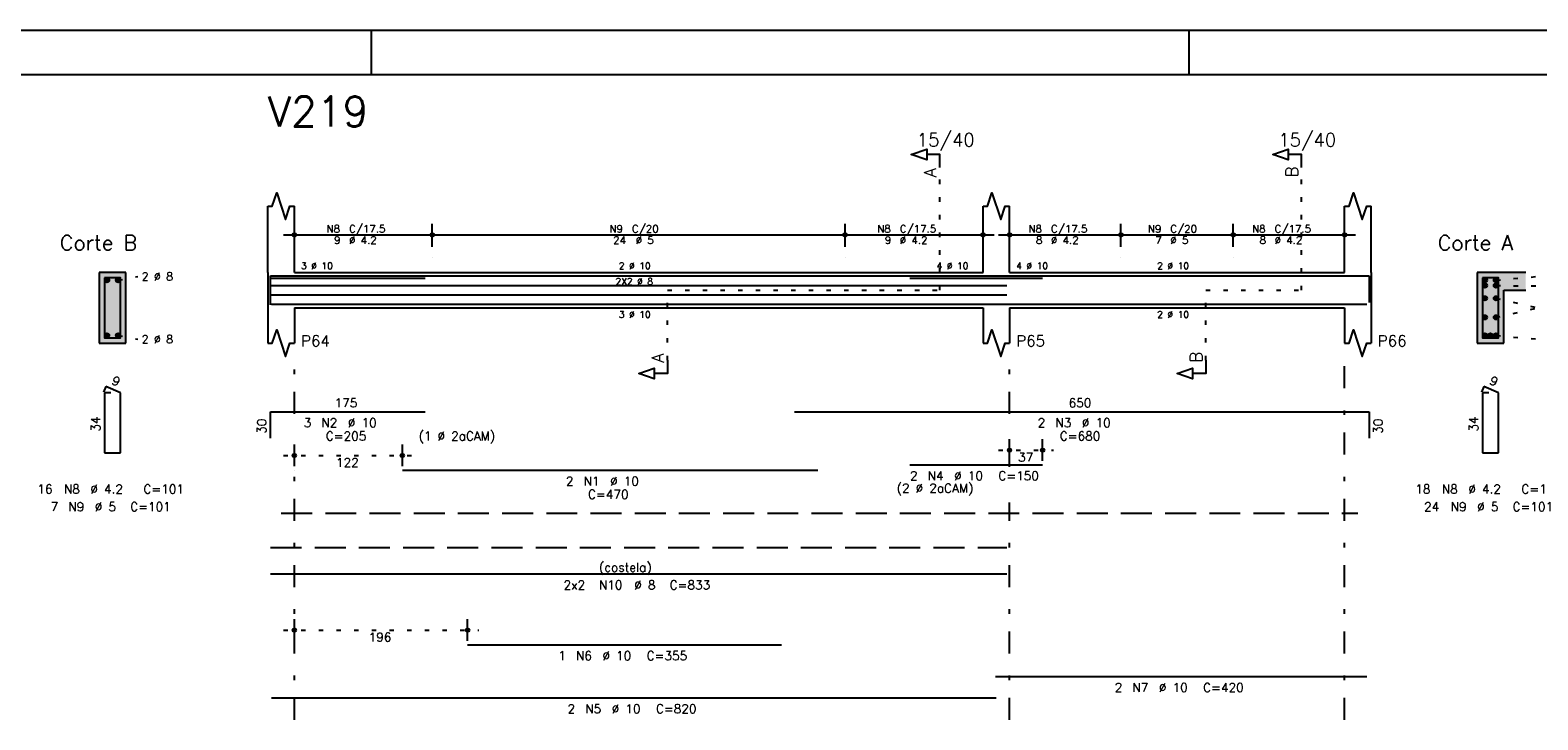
# Model space of a CAD drawing. Extents: x 0 to 119, y 0 to 84.
# Tile 9 of 16: x 37 to 71, y 68 to 84. Entities that reach past the tile are written whole.
import ezdxf

# ---------------------------------------------------------------- set-up
doc = ezdxf.new("R2010")
doc.units = 0
doc.header["$MEASUREMENT"] = 0
for name, pattern in [('ESTILO_TQS_0001', [1, 0.7, -0.3]), ('ESTILO_TQS_0002', [0.4, 0.1, -0.3]), ('ESTILO_TQS_0003', [1.5, 0.5, -0.4, 0.1, -0.5])]:
    doc.linetypes.add(name, pattern=pattern)
for name, color, linetype in [('1', 1, 'CONTINUOUS'), ('2', 2, 'CONTINUOUS'), ('4', 4, 'CONTINUOUS'), ('6', 6, 'CONTINUOUS'), ('7', 7, 'CONTINUOUS'), ('8', 8, 'CONTINUOUS'), ('9', 9, 'CONTINUOUS')]:
    doc.layers.add(name, color=color, linetype=linetype)
doc.styles.get("Standard").update_dxf_attribs({"font": 'ROMANS.SHX'})

msp = doc.modelspace()

# ---------------------------------------------------------------- linework, layer by layer
at = {"layer": '1', "linetype": 'Continuous'}
for p, q in [((0, 84.099998), (118.900002, 84.099998)), ((44.900002, 83.099998), (44.900002, 84.099998)), ((63.400002, 83.099998), (63.400002, 84.099998))]:
    msp.add_line(p, q, dxfattribs=at)
at = {"layer": '1', "linetype": 'ESTILO_TQS_0002'}
for p, q in [((57.76, 78.22), (57.76, 80.99)), ((65.94, 78.22), (65.94, 80.99)), ((39.165, 78.445), (39.61, 78.53)), ((70.34, 78.445), (71.285, 78.53)), ((51.595, 76.635), (51.595, 78.22)), ((51.595, 78.22), (57.76, 78.22)), ((63.775, 76.635), (63.775, 78.22)), ((63.775, 78.22), (65.94, 78.22)), ((70.34, 78.325), (71.285, 78.314)), ((70.34, 78.036), (71.27, 77.82)), ((70.34, 77.604), (71.27, 77.82)), ((39.165, 77.195), (39.61, 77.11)), ((70.34, 77.195), (71.285, 77.11)), ((42.905, 74.48), (45.84776, 74.48)), ((59.085, 74.6), (60.33234, 74.6)), ((42.905, 70.53), (47.325, 70.53))]:
    msp.add_line(p, q, dxfattribs=at)
at = {"layer": '1', "linetype": 'ESTILO_TQS_0001'}
msp.add_line((42.855, 73.175), (67.215, 73.175), dxfattribs=at)
at = {"layer": '1', "linetype": 'Continuous'}
for centre in [(38.915, 78.445), (39.165, 78.445), (70.09, 78.445), (70.34, 78.445), (70.09, 78.325), (70.34, 78.325), (70.09, 78.036), (70.34, 78.036), (70.09, 77.604), (70.34, 77.604), (38.915, 77.195), (39.165, 77.195), (70.09, 77.195), (70.215, 77.195), (70.34, 77.195)]:
    msp.add_circle(centre, 0.05, dxfattribs=at)
at = {"layer": '2', "linetype": 'Continuous'}
for p, q in [((42.555, 78.62), (42.555, 80.12)), ((43.155, 78.62), (43.155, 80.12)), ((58.735, 78.62), (58.735, 80.12)), ((59.335, 78.62), (59.335, 80.12)), ((66.915, 78.62), (66.915, 80.12)), ((67.515, 78.62), (67.515, 80.12)), ((43.155, 79.2), (43.155, 79.72)), ((46.275, 79.2), (46.275, 79.72)), ((46.275, 79.2), (46.275, 79.72)), ((55.615, 79.2), (55.615, 79.72)), ((55.615, 79.2), (55.615, 79.72)), ((58.735, 79.2), (58.735, 79.72)), ((59.335, 79.2), (59.335, 79.72)), ((61.855, 79.2), (61.855, 79.72)), ((61.855, 79.2), (61.855, 79.72)), ((64.395, 79.2), (64.395, 79.72)), ((64.395, 79.2), (64.395, 79.72)), ((66.915, 79.2), (66.915, 79.72)), ((42.905, 79.47), (46.525, 79.47)), ((46.025, 79.47), (55.865, 79.47)), ((55.365, 79.47), (58.985, 79.47)), ((59.085, 79.47), (62.105, 79.47)), ((61.605, 79.47), (64.645, 79.47)), ((64.145, 79.47), (67.165, 79.47)), ((43.155, 78.95), (43.155, 78.95)), ((46.275, 78.95), (46.275, 78.95)), ((46.275, 78.95), (46.275, 78.95)), ((55.615, 78.95), (55.615, 78.95)), ((55.615, 78.95), (55.615, 78.95)), ((58.735, 78.95), (58.735, 78.95)), ((59.335, 78.95), (59.335, 78.95)), ((61.855, 78.95), (61.855, 78.95)), ((61.855, 78.95), (61.855, 78.95)), ((64.395, 78.95), (64.395, 78.95)), ((64.395, 78.95), (64.395, 78.95)), ((66.915, 78.95), (66.915, 78.95)), ((39.34, 78.62), (38.74, 78.62)), ((38.74, 78.62), (38.74, 77.02)), ((39.34, 77.02), (39.34, 78.62)), ((42.555, 78.62), (42.555, 77.82)), ((43.155, 78.62), (58.735, 78.62)), ((59.335, 78.62), (66.915, 78.62)), ((67.515, 78.62), (67.515, 77.82)), ((71.015, 78.62), (69.915, 78.62)), ((69.915, 78.62), (69.915, 77.02)), ((70.515, 77.02), (70.515, 78.22)), ((70.515, 78.22), (71.015, 78.22)), ((42.555, 77.82), (42.555, 77.02)), ((43.155, 77.82), (58.735, 77.82)), ((43.155, 77.82), (43.155, 77.02)), ((58.735, 77.82), (58.735, 77.02)), ((59.335, 77.82), (66.915, 77.82)), ((59.335, 77.82), (59.335, 77.02)), ((66.915, 77.82), (66.915, 77.02)), ((67.515, 77.82), (67.515, 77.02)), ((38.74, 77.02), (39.34, 77.02)), ((69.915, 77.02), (70.515, 77.02)), ((43.155, 74.24), (43.155, 74.73)), ((45.59776, 74.24), (45.59776, 74.73)), ((59.335, 74.36), (59.335, 74.85)), ((60.08234, 74.36), (60.08234, 74.85)), ((43.155, 74.14), (43.155, 74.14)), ((45.59776, 74.14), (45.59776, 74.14)), ((59.335, 74.26), (59.335, 74.26)), ((60.08234, 74.26), (60.08234, 74.26)), ((43.155, 70.29), (43.155, 70.78)), ((47.075, 70.29), (47.075, 70.78)), ((43.155, 70.19), (43.155, 70.19)), ((47.075, 70.19), (47.075, 70.19))]:
    msp.add_line(p, q, dxfattribs=at)
at = {"layer": '2', "linetype": 'ESTILO_TQS_0003'}
for p, q in [((43.155, 75.422), (43.155, 76.52)), ((59.335, 75.422), (59.335, 76.52)), ((66.915, 68.5), (66.915, 76.52)), ((43.155, 68.5), (43.155, 74.618)), ((59.335, 74.222), (59.335, 74.618)), ((59.335, 68.5), (59.335, 73.418))]:
    msp.add_line(p, q, dxfattribs=at)
at = {"layer": '2', "linetype": 'Continuous'}
for points in [[(57.76, 80.99), (57.76, 81.29), (57.46, 81.29), (57.46, 81.17), (57.11, 81.29), (57.46, 81.41), (57.46, 81.29)], [(65.94, 80.99), (65.94, 81.29), (65.64, 81.29), (65.64, 81.17), (65.29, 81.29), (65.64, 81.41), (65.64, 81.29)], [(42.555, 80.12), (42.655, 80.12), (42.755, 80.42), (42.955, 79.82), (43.055, 80.12), (43.155, 80.12)], [(58.735, 80.12), (58.835, 80.12), (58.935, 80.42), (59.135, 79.82), (59.235, 80.12), (59.335, 80.12)], [(66.915, 80.12), (67.015, 80.12), (67.115, 80.42), (67.315, 79.82), (67.415, 80.12), (67.515, 80.12)], [(42.555, 77.02), (42.655, 77.02), (42.755, 77.32), (42.955, 76.72), (43.055, 77.02), (43.155, 77.02)], [(58.735, 77.02), (58.835, 77.02), (58.935, 77.32), (59.135, 76.72), (59.235, 77.02), (59.335, 77.02)], [(66.915, 77.02), (67.015, 77.02), (67.115, 77.32), (67.315, 76.72), (67.415, 77.02), (67.515, 77.02)], [(51.595, 76.635), (51.595, 76.335), (51.295, 76.335), (51.295, 76.215), (50.945, 76.335), (51.295, 76.455), (51.295, 76.335)], [(63.775, 76.635), (63.775, 76.335), (63.475, 76.335), (63.475, 76.215), (63.125, 76.335), (63.475, 76.455), (63.475, 76.335)]]:
    msp.add_lwpolyline(points, dxfattribs=at)
for centre, radius in [((43.155, 79.47), 0.041625), ((43.155, 79.47), 0.02075), ((46.275, 79.47), 0.041625), ((46.275, 79.47), 0.041625), ((46.275, 79.47), 0.02075), ((46.275, 79.47), 0.02075), ((55.615, 79.47), 0.041625), ((55.615, 79.47), 0.041625), ((55.615, 79.47), 0.02075), ((55.615, 79.47), 0.02075), ((58.735, 79.47), 0.041625), ((58.735, 79.47), 0.02075), ((59.335, 79.47), 0.041625), ((59.335, 79.47), 0.02075), ((61.855, 79.47), 0.041625), ((61.855, 79.47), 0.041625), ((61.855, 79.47), 0.02075), ((61.855, 79.47), 0.02075), ((64.395, 79.47), 0.041625), ((64.395, 79.47), 0.041625), ((64.395, 79.47), 0.02075), ((64.395, 79.47), 0.02075), ((66.915, 79.47), 0.041625), ((66.915, 79.47), 0.02075), ((43.155, 74.48), 0.04), ((43.155, 74.48), 0.02), ((45.59776, 74.48), 0.04), ((45.59776, 74.48), 0.02), ((59.335, 74.6), 0.04), ((59.335, 74.6), 0.02), ((60.08234, 74.6), 0.04), ((60.08234, 74.6), 0.02), ((43.155, 70.53), 0.04), ((43.155, 70.53), 0.02), ((47.075, 70.53), 0.04), ((47.075, 70.53), 0.02)]:
    msp.add_circle(centre, radius, dxfattribs=at)
at = {"layer": '4', "linetype": 'Continuous'}
for p, q in [((42.615, 77.94), (42.615, 78.54)), ((42.615, 78.54), (46.115, 78.54)), ((42.615, 77.89), (42.615, 78.49)), ((42.615, 78.49), (46.115, 78.49)), ((45.59776, 78.54), (54.99776, 78.54)), ((54.47164, 78.54), (67.47164, 78.54)), ((57.08234, 78.49), (60.08234, 78.49)), ((67.47164, 78.54), (67.47164, 77.94)), ((42.615, 78.328), (59.275, 78.328)), ((42.615, 78.112), (59.275, 78.112)), ((42.635, 77.9), (59.035, 77.9)), ((47.075, 77.9), (54.175, 77.9)), ((59.015, 77.9), (67.415, 77.9))]:
    msp.add_line(p, q, dxfattribs=at)
for points in [[(38.86, 78.5), (38.86, 77.14), (39.22, 77.14), (39.22, 78.5), (38.86, 78.5)], [(70.035, 78.5), (70.035, 77.14), (70.395, 77.14), (70.395, 78.5), (70.035, 78.5)]]:
    msp.add_lwpolyline(points, dxfattribs=at)
at = {"layer": '6', "linetype": 'Continuous'}
for p, q in [((38.888338, 76.04), (38.833893, 75.91102)), ((39, 75.9), (38.86, 75.9)), ((38.86, 75.9), (38.86, 74.54)), ((39.22, 75.9), (38.888338, 76.04)), ((39.22, 74.54), (39.22, 75.9)), ((70.063338, 76.04), (70.008893, 75.91102)), ((70.175, 75.9), (70.035, 75.9)), ((70.035, 75.9), (70.035, 74.54)), ((70.395, 75.9), (70.063338, 76.04)), ((70.395, 74.54), (70.395, 75.9)), ((42.615, 74.87), (42.615, 75.47)), ((42.615, 75.47), (46.115, 75.47)), ((54.47164, 75.47), (67.47164, 75.47)), ((67.47164, 75.47), (67.47164, 74.87)), ((38.86, 74.54), (39.22, 74.54)), ((70.035, 74.54), (70.395, 74.54)), ((45.59776, 74.15), (54.99776, 74.15)), ((57.08234, 74.27), (60.08234, 74.27)), ((42.615, 71.8), (59.275, 71.8)), ((47.075, 70.2), (54.175, 70.2)), ((59.015, 69.48), (67.415, 69.48)), ((42.635, 69), (59.035, 69))]:
    msp.add_line(p, q, dxfattribs=at)
at = {"layer": '6', "linetype": 'ESTILO_TQS_0001'}
msp.add_line((42.615, 72.4), (59.275, 72.4), dxfattribs=at)
at = {"layer": '8', "linetype": 'Continuous'}
msp.add_line((2.5, 83.099998), (117.900002, 83.099998), dxfattribs=at)
at = {"layer": '9', "linetype": 'Continuous'}
for points in [[(39.34, 77.02), (39.34, 78.62), (38.74, 78.62)], [(39.34, 77.02), (38.74, 78.62), (38.74, 77.02)], [(38.965, 78.445), (38.89, 78.488301), (38.868015, 78.462101)], [(38.965, 78.445), (38.868015, 78.462101), (38.868015, 78.427899)], [(38.965, 78.445), (38.923682, 78.49424), (38.89, 78.488301)], [(38.965, 78.445), (38.953302, 78.477139), (38.923682, 78.49424)], [(39.215, 78.445), (39.14, 78.488301), (39.118015, 78.462101)], [(39.215, 78.445), (39.118015, 78.462101), (39.118015, 78.427899)], [(39.215, 78.445), (39.173682, 78.49424), (39.14, 78.488301)], [(39.215, 78.445), (39.203302, 78.477139), (39.173682, 78.49424)], [(69.915, 77.02), (70.515, 77.02), (69.915, 78.62)], [(70.515, 77.02), (70.515, 78.22), (69.915, 78.62)], [(69.915, 78.62), (70.515, 78.22), (71.015, 78.62)], [(70.14, 78.445), (70.065, 78.488301), (70.043015, 78.462101)], [(70.14, 78.445), (70.043015, 78.462101), (70.043015, 78.427899)], [(70.14, 78.445), (70.098682, 78.49424), (70.065, 78.488301)], [(70.14, 78.445), (70.128302, 78.477139), (70.098682, 78.49424)], [(70.39, 78.445), (70.315, 78.488301), (70.293015, 78.462101)], [(70.39, 78.445), (70.293015, 78.462101), (70.293015, 78.427899)], [(70.39, 78.445), (70.348682, 78.49424), (70.315, 78.488301)], [(70.39, 78.445), (70.378302, 78.477139), (70.348682, 78.49424)], [(70.515, 78.22), (71.015, 78.22), (71.015, 78.62)], [(38.965, 78.445), (38.868015, 78.427899), (38.89, 78.401699)], [(38.965, 78.445), (38.89, 78.401699), (38.923682, 78.39576)], [(38.965, 78.445), (38.923682, 78.39576), (38.953302, 78.412861)], [(38.965, 78.445), (38.953302, 78.412861), (38.965, 78.445)], [(39.215, 78.445), (39.118015, 78.427899), (39.14, 78.401699)], [(39.215, 78.445), (39.14, 78.401699), (39.173682, 78.39576)], [(39.215, 78.445), (39.173682, 78.39576), (39.203302, 78.412861)], [(39.215, 78.445), (39.203302, 78.412861), (39.215, 78.445)], [(70.14, 78.445), (70.043015, 78.427899), (70.065, 78.401699)], [(70.14, 78.325), (70.065, 78.368301), (70.043015, 78.342101)], [(70.14, 78.325), (70.043015, 78.342101), (70.043015, 78.307899)], [(70.14, 78.325), (70.043015, 78.307899), (70.065, 78.281699)], [(70.14, 78.445), (70.065, 78.401699), (70.098682, 78.39576)], [(70.14, 78.325), (70.098682, 78.37424), (70.065, 78.368301)], [(70.14, 78.325), (70.065, 78.281699), (70.098682, 78.27576)], [(70.14, 78.445), (70.098682, 78.39576), (70.128302, 78.412861)], [(70.14, 78.325), (70.128302, 78.357139), (70.098682, 78.37424)], [(70.14, 78.325), (70.098682, 78.27576), (70.128302, 78.292861)], [(70.14, 78.445), (70.128302, 78.412861), (70.14, 78.445)], [(70.14, 78.325), (70.128302, 78.292861), (70.14, 78.325)], [(70.39, 78.445), (70.293015, 78.427899), (70.315, 78.401699)], [(70.39, 78.325), (70.315, 78.368301), (70.293015, 78.342101)], [(70.39, 78.325), (70.293015, 78.342101), (70.293015, 78.307899)], [(70.39, 78.325), (70.293015, 78.307899), (70.315, 78.281699)], [(70.39, 78.445), (70.315, 78.401699), (70.348682, 78.39576)], [(70.39, 78.325), (70.348682, 78.37424), (70.315, 78.368301)], [(70.39, 78.325), (70.315, 78.281699), (70.348682, 78.27576)], [(70.39, 78.445), (70.348682, 78.39576), (70.378302, 78.412861)], [(70.39, 78.325), (70.378302, 78.357139), (70.348682, 78.37424)], [(70.39, 78.325), (70.348682, 78.27576), (70.378302, 78.292861)], [(70.39, 78.445), (70.378302, 78.412861), (70.39, 78.445)], [(70.39, 78.325), (70.378302, 78.292861), (70.39, 78.325)], [(70.14, 78.036), (70.065, 78.079301), (70.043015, 78.053101)], [(70.14, 78.036), (70.043015, 78.053101), (70.043015, 78.018899)], [(70.14, 78.036), (70.043015, 78.018899), (70.065, 77.992699)], [(70.14, 78.036), (70.098682, 78.08524), (70.065, 78.079301)], [(70.14, 78.036), (70.065, 77.992699), (70.098682, 77.98676)], [(70.14, 78.036), (70.128302, 78.068139), (70.098682, 78.08524)], [(70.14, 78.036), (70.098682, 77.98676), (70.128302, 78.003861)], [(70.14, 78.036), (70.128302, 78.003861), (70.14, 78.036)], [(70.39, 78.036), (70.315, 78.079301), (70.293015, 78.053101)], [(70.39, 78.036), (70.293015, 78.053101), (70.293015, 78.018899)], [(70.39, 78.036), (70.293015, 78.018899), (70.315, 77.992699)], [(70.39, 78.036), (70.348682, 78.08524), (70.315, 78.079301)], [(70.39, 78.036), (70.315, 77.992699), (70.348682, 77.98676)], [(70.39, 78.036), (70.378302, 78.068139), (70.348682, 78.08524)], [(70.39, 78.036), (70.348682, 77.98676), (70.378302, 78.003861)], [(70.39, 78.036), (70.378302, 78.003861), (70.39, 78.036)], [(70.14, 77.604), (70.065, 77.647301), (70.043015, 77.621101)], [(70.14, 77.604), (70.043015, 77.621101), (70.043015, 77.586899)], [(70.14, 77.604), (70.043015, 77.586899), (70.065, 77.560699)], [(70.14, 77.604), (70.098682, 77.65324), (70.065, 77.647301)], [(70.14, 77.604), (70.065, 77.560699), (70.098682, 77.55476)], [(70.14, 77.604), (70.128302, 77.636139), (70.098682, 77.65324)], [(70.14, 77.604), (70.098682, 77.55476), (70.128302, 77.571861)], [(70.14, 77.604), (70.128302, 77.571861), (70.14, 77.604)], [(70.39, 77.604), (70.315, 77.647301), (70.293015, 77.621101)], [(70.39, 77.604), (70.293015, 77.621101), (70.293015, 77.586899)], [(70.39, 77.604), (70.293015, 77.586899), (70.315, 77.560699)], [(70.39, 77.604), (70.348682, 77.65324), (70.315, 77.647301)], [(70.39, 77.604), (70.315, 77.560699), (70.348682, 77.55476)], [(70.39, 77.604), (70.378302, 77.636139), (70.348682, 77.65324)], [(70.39, 77.604), (70.348682, 77.55476), (70.378302, 77.571861)], [(70.39, 77.604), (70.378302, 77.571861), (70.39, 77.604)], [(38.965, 77.195), (38.89, 77.238301), (38.868015, 77.212101)], [(38.965, 77.195), (38.868015, 77.212101), (38.868015, 77.177899)], [(38.965, 77.195), (38.868015, 77.177899), (38.89, 77.151699)], [(38.965, 77.195), (38.923682, 77.24424), (38.89, 77.238301)], [(38.965, 77.195), (38.89, 77.151699), (38.923682, 77.14576)], [(38.965, 77.195), (38.953302, 77.227139), (38.923682, 77.24424)], [(38.965, 77.195), (38.923682, 77.14576), (38.953302, 77.162861)], [(38.965, 77.195), (38.953302, 77.162861), (38.965, 77.195)], [(39.215, 77.195), (39.14, 77.238301), (39.118015, 77.212101)], [(39.215, 77.195), (39.118015, 77.212101), (39.118015, 77.177899)], [(39.215, 77.195), (39.118015, 77.177899), (39.14, 77.151699)], [(39.215, 77.195), (39.173682, 77.24424), (39.14, 77.238301)], [(39.215, 77.195), (39.14, 77.151699), (39.173682, 77.14576)], [(39.215, 77.195), (39.203302, 77.227139), (39.173682, 77.24424)], [(39.215, 77.195), (39.173682, 77.14576), (39.203302, 77.162861)], [(39.215, 77.195), (39.203302, 77.162861), (39.215, 77.195)], [(70.14, 77.195), (70.065, 77.238301), (70.043015, 77.212101)], [(70.14, 77.195), (70.043015, 77.212101), (70.043015, 77.177899)], [(70.14, 77.195), (70.043015, 77.177899), (70.065, 77.151699)], [(70.14, 77.195), (70.098682, 77.24424), (70.065, 77.238301)], [(70.14, 77.195), (70.065, 77.151699), (70.098682, 77.14576)], [(70.14, 77.195), (70.128302, 77.227139), (70.098682, 77.24424)], [(70.14, 77.195), (70.098682, 77.14576), (70.128302, 77.162861)], [(70.14, 77.195), (70.128302, 77.162861), (70.14, 77.195)], [(70.265, 77.195), (70.19, 77.238301), (70.168015, 77.212101)], [(70.265, 77.195), (70.168015, 77.212101), (70.168015, 77.177899)], [(70.265, 77.195), (70.168015, 77.177899), (70.19, 77.151699)], [(70.265, 77.195), (70.223682, 77.24424), (70.19, 77.238301)], [(70.265, 77.195), (70.19, 77.151699), (70.223682, 77.14576)], [(70.265, 77.195), (70.253302, 77.227139), (70.223682, 77.24424)], [(70.265, 77.195), (70.223682, 77.14576), (70.253302, 77.162861)], [(70.265, 77.195), (70.253302, 77.162861), (70.265, 77.195)], [(70.39, 77.195), (70.315, 77.238301), (70.293015, 77.212101)], [(70.39, 77.195), (70.293015, 77.212101), (70.293015, 77.177899)], [(70.39, 77.195), (70.293015, 77.177899), (70.315, 77.151699)], [(70.39, 77.195), (70.348682, 77.24424), (70.315, 77.238301)], [(70.39, 77.195), (70.315, 77.151699), (70.348682, 77.14576)], [(70.39, 77.195), (70.378302, 77.227139), (70.348682, 77.24424)], [(70.39, 77.195), (70.348682, 77.14576), (70.378302, 77.162861)], [(70.39, 77.195), (70.378302, 77.162861), (70.39, 77.195)], [(39.34, 77.02), (38.74, 77.02), (39.34, 77.02)]]:
    msp.add_solid(points, dxfattribs=at)

# ---------------------------------------------------------------- texts
at = {"layer": '2', "linetype": 'Continuous'}
for s, height, p in [('15/40', 0.3, (57.235, 81.47)), ('15/40', 0.3, (65.415, 81.47)), ('N8', 0.17, (43.882, 79.521)), ('C/17.5', 0.17, (44.392, 79.521)), ('N9', 0.17, (50.282, 79.521)), ('C/20', 0.17, (50.792, 79.521)), ('N8', 0.17, (56.342, 79.521)), ('C/17.5', 0.17, (56.852, 79.521)), ('N8', 0.17, (59.762, 79.521)), ('C/17.5', 0.17, (60.272, 79.521)), ('N9', 0.17, (62.462, 79.521)), ('C/20', 0.17, (62.972, 79.521)), ('N8', 0.17, (64.822, 79.521)), ('C/17.5', 0.17, (65.332, 79.521)), ('Corte B', 0.34, (37.85, 79.12)), ('9', 0.17, (44.052, 79.266)), ('%%c 4.2', 0.17, (44.392, 79.266)), ('24', 0.17, (50.367, 79.266)), ('%%c 5', 0.17, (50.877, 79.266)), ('9', 0.17, (56.512, 79.266)), ('%%c 4.2', 0.17, (56.852, 79.266)), ('8', 0.17, (59.932, 79.266)), ('%%c 4.2', 0.17, (60.272, 79.266)), ('7', 0.17, (62.632, 79.266)), ('%%c 5', 0.17, (62.972, 79.266)), ('8', 0.17, (64.992, 79.266)), ('%%c 4.2', 0.17, (65.332, 79.266)), ('Corte A', 0.34, (69.025, 79.12)), ('3 %%c 10', 0.15, (43.305, 78.695)), ('2 %%c 10', 0.15, (50.495, 78.695)), ('4 %%c 10', 0.15, (57.685, 78.695)), ('4 %%c 10', 0.15, (59.485, 78.695)), ('2 %%c 10', 0.15, (62.675, 78.695)), ('2 %%c 8', 0.18, (39.7, 78.44)), ('2X2 %%c 8', 0.15, (50.42, 78.343)), ('3 %%c 10', 0.15, (50.495, 77.595)), ('2 %%c 10', 0.15, (62.675, 77.595)), ('2 %%c 8', 0.18, (39.7, 77.02)), ('P64', 0.25, (43.305, 76.945)), ('P65', 0.25, (59.485, 76.945)), ('P66', 0.25, (67.665, 76.945)), ('175', 0.2, (44.065, 75.57)), ('650', 0.2, (60.67164, 75.57)), ('3', 0.2, (43.365, 75.12)), ('N2', 0.2, (43.765, 75.12)), ('%%c 10', 0.2, (44.365, 75.12)), ('2', 0.2, (59.97164, 75.12)), ('N3', 0.2, (60.37164, 75.12)), ('%%c 10', 0.2, (60.97164, 75.12)), ('C=205', 0.2, (43.865, 74.82)), ('(1 %%c 2aCAM)', 0.2, (45.965, 74.82)), ('C=680', 0.2, (60.47164, 74.82)), ('122', 0.2, (44.09638, 74.22)), ('37', 0.2, (59.52867, 74.34)), ('2', 0.2, (57.08234, 73.92)), ('N4', 0.2, (57.48234, 73.92)), ('%%c 10', 0.2, (58.08234, 73.92)), ('C=150', 0.2, (59.08234, 73.92)), ('16', 0.2, (37.34, 73.62)), ('N8', 0.2, (37.94, 73.62)), ('%%c 4.2', 0.2, (38.54, 73.62)), ('C=101', 0.2, (39.74, 73.62)), ('2', 0.2, (49.29776, 73.8)), ('N1', 0.2, (49.69776, 73.8)), ('C=470', 0.2, (49.79776, 73.5)), ('%%c 10', 0.2, (50.29776, 73.8)), ('(2 %%c 2aCAM)', 0.2, (56.78234, 73.64)), ('18', 0.2, (68.515, 73.62)), ('N8', 0.2, (69.115, 73.62)), ('%%c 4.2', 0.2, (69.715, 73.62)), ('C=101', 0.2, (70.915, 73.62)), ('7', 0.2, (37.64, 73.22)), ('N9', 0.2, (38.04, 73.22)), ('%%c 5', 0.2, (38.64, 73.22)), ('C=101', 0.2, (39.44, 73.22)), ('24', 0.2, (68.715, 73.22)), ('N9', 0.2, (69.315, 73.22)), ('%%c 5', 0.2, (69.915, 73.22)), ('C=101', 0.2, (70.715, 73.22)), ('(costela)', 0.2, (50.045, 71.85)), ('2x2', 0.2, (49.245, 71.45)), ('N10', 0.2, (50.045, 71.45)), ('%%c 8', 0.2, (50.845, 71.45)), ('C=833', 0.2, (51.645, 71.45)), ('196', 0.2, (44.835, 70.27)), ('1', 0.2, (49.125, 69.85)), ('N6', 0.2, (49.525, 69.85)), ('%%c 10', 0.2, (50.125, 69.85)), ('C=355', 0.2, (51.125, 69.85)), ('2', 0.2, (61.715, 69.13)), ('N7', 0.2, (62.115, 69.13)), ('%%c 10', 0.2, (62.715, 69.13)), ('C=420', 0.2, (63.715, 69.13)), ('2', 0.2, (49.335, 68.65)), ('N5', 0.2, (49.735, 68.65)), ('%%c 10', 0.2, (50.335, 68.65)), ('C=820', 0.2, (51.335, 68.65))]:
    msp.add_text(s, height=height, dxfattribs=at).set_placement(p)
for s, height, rotation, p in [('A', 0.272, 90, (57.6784, 80.7724)), ('B', 0.272, 90, (65.8584, 80.7724)), ('A', 0.272, 90, (51.5134, 76.5806)), ('B', 0.272, 90, (63.6934, 76.5806)), ('9', 0.2, 337.11462, (39.000929, 76.101017)), ('9', 0.2, 337.11462, (70.175929, 76.101017)), ('34', 0.2, 90, (38.76, 75.02)), ('30', 0.2, 90, (42.515, 74.97)), ('30', 0.2, 90, (67.77164, 74.97)), ('34', 0.2, 90, (69.935, 75.02))]:
    msp.add_text(s, height=height, rotation=rotation, dxfattribs=at).set_placement(p)
at = {"layer": '7', "linetype": 'Continuous'}
msp.add_text('V219', height=0.68, dxfattribs=at).set_placement((42.555, 81.92))

doc.saveas('drawing.dxf')
